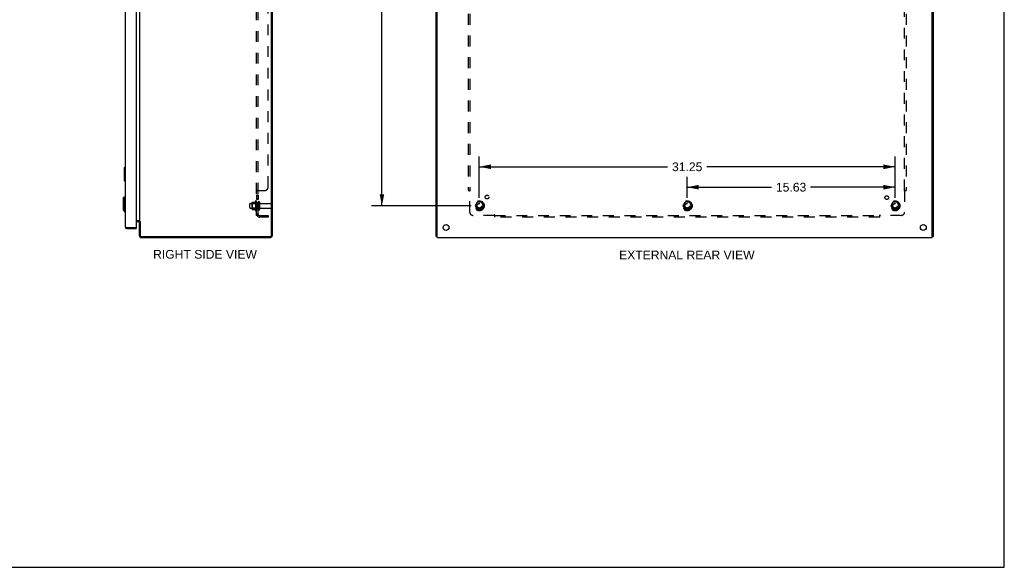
# Model space of a CAD drawing. Header units: inches. Extents: x 0 to 148, y 0 to 96.
# Tile 9 of 10: x 74 to 148, y 0 to 41. Entities that reach past the tile are written whole.
import ezdxf

# ---------------------------------------------------------------- set-up
doc = ezdxf.new("R2010")
doc.units = ezdxf.units.IN
doc.header["$LTSCALE"] = 8.141105
doc.header["$MEASUREMENT"] = 0
doc.linetypes.add('HIDDEN', pattern=[0.2, 0.1, -0.1])
doc.layers.get('0').update_dxf_attribs({"linetype": 'CONTINUOUS'})
for name, color, linetype in [('02___PRT_ALL_AXES', 7, 'CONTINUOUS'), ('BENT-SUB-8STUDS', 7, 'CONTINUOUS'), ('DEFAULT_2', 8, 'HIDDEN'), ('DIMENSIONS', 7, 'CONTINUOUS')]:
    doc.layers.add(name, color=color, linetype=linetype)
doc.styles.get("Standard").update_dxf_attribs({"font": 'arial.ttf'})
doc.dimstyles.new('DIMSTYLE_1', dxfattribs={"dimtxt": 0.65303, "dimasz": 0.870706, "dimexe": 0.09, "dimexo": 0.07, "dimgap": 0.0375, "dimtad": 0, "dimtih": 1, "dimtoh": 1, "dimzin": 4, "dimdsep": 46, "dimtxsty": 'Standard', "dimblk": '_FILLED', "dimblk1": '_FILLED', "dimblk2": '_FILLED', "dimcen": 0.09, "dimazin": 1, "dimtfac": 1, "dimtofl": 0, "dimtmove": 0, "dimatfit": 3, "dimldrblk": '_FILLED', "dimfxl": 0, "dimtolj": 1, "dimtzin": 4, "dimarcsym": 0})

# ---------------------------------------------------------------- blocks, each defined once
blk = doc.blocks.new('_FILLED')
at = {"color": 0, "linetype": 'ByBlock'}
blk.add_solid([(0, 0), (-1, 0.2), (-1, -0.2)], dxfattribs=at)
blk = doc.blocks.new('*D16')
at = {"layer": 'BENT-SUB-8STUDS', "color": 2, "linetype": 'Continuous'}
for p, q in [((107.948, 70.392), (100.454, 70.392)), ((101.237, 70.392), (101.237, 48.033)), ((101.237, 27.142), (101.237, 46.727)), ((107.948, 27.142), (100.454, 27.142))]:
    blk.add_line(p, q, dxfattribs=at)
at = {"layer": 'BENT-SUB-8STUDS', "color": 2, "linetype": 'Continuous', "xscale": 0.8707063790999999, "yscale": 0.8707063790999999, "zscale": 0.8707063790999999}
for p, rotation in [((101.237, 70.392), 90), ((101.237, 27.142), 270)]:
    blk.add_blockref('_FILLED', p, dxfattribs=dict(at, rotation=rotation))
at = {"layer": 'BENT-SUB-8STUDS', "color": 2, "linetype": 'Continuous', "insert": (101.237, 47.707), "char_height": 0.653, "width": 2.28196, "attachment_point": 2, "line_spacing_factor": 0.9}
blk.add_mtext('43.25', dxfattribs=at)
blk = doc.blocks.new('*D18')
at = {"layer": 'BENT-SUB-8STUDS', "color": 2, "linetype": 'Continuous'}
for p, q in [((108.558, 27.752), (108.558, 30.857)), ((139.808, 27.752), (139.808, 30.857)), ((108.558, 30.073), (122.715, 30.073)), ((139.808, 30.073), (125.65, 30.073))]:
    blk.add_line(p, q, dxfattribs=at)
at = {"layer": 'BENT-SUB-8STUDS', "color": 2, "linetype": 'Continuous', "xscale": 0.8707063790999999, "yscale": 0.8707063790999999, "zscale": 0.8707063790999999, "rotation": 180}
blk.add_blockref('_FILLED', (108.558, 30.073), dxfattribs=at)
at = {"layer": 'BENT-SUB-8STUDS', "color": 2, "linetype": 'Continuous', "xscale": 0.8707063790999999, "yscale": 0.8707063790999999, "zscale": 0.8707063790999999}
blk.add_blockref('_FILLED', (139.808, 30.073), dxfattribs=at)
at = {"layer": 'BENT-SUB-8STUDS', "color": 2, "linetype": 'Continuous', "insert": (124.183, 30.399), "char_height": 0.653, "width": 2.28196, "attachment_point": 2, "line_spacing_factor": 0.9}
blk.add_mtext('31.25', dxfattribs=at)
blk = doc.blocks.new('*D19')
at = {"layer": 'BENT-SUB-8STUDS', "color": 2, "linetype": 'Continuous'}
for p, q in [((124.183, 27.752), (124.183, 29.324)), ((139.808, 27.752), (139.808, 29.324)), ((124.183, 28.541), (130.528, 28.541)), ((139.808, 28.541), (133.463, 28.541))]:
    blk.add_line(p, q, dxfattribs=at)
at = {"layer": 'BENT-SUB-8STUDS', "color": 2, "linetype": 'Continuous', "xscale": 0.8707063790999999, "yscale": 0.8707063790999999, "zscale": 0.8707063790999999, "rotation": 180}
blk.add_blockref('_FILLED', (124.183, 28.541), dxfattribs=at)
at = {"layer": 'BENT-SUB-8STUDS', "color": 2, "linetype": 'Continuous', "xscale": 0.8707063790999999, "yscale": 0.8707063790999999, "zscale": 0.8707063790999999}
blk.add_blockref('_FILLED', (139.808, 28.541), dxfattribs=at)
at = {"layer": 'BENT-SUB-8STUDS', "color": 2, "linetype": 'Continuous', "insert": (131.995, 28.867), "char_height": 0.653, "width": 2.28196, "attachment_point": 2, "line_spacing_factor": 0.9}
blk.add_mtext('15.63', dxfattribs=at)

msp = doc.modelspace()

# ---------------------------------------------------------------- linework, layer by layer
at = {"color": 7, "linetype": 'Continuous'}
for p, q in [((148.02, 0), (148.02, 95.778)), ((81.874, 30.002), (81.874, 29.032)), ((81.889, 30.017), (81.934, 30.017)), ((81.921, 29.917), (81.921, 29.117)), ((81.889, 29.017), (81.934, 29.017)), ((81.777, 27.704), (81.895, 27.822)), ((81.777, 27.704), (81.777, 26.838)), ((81.895, 27.822), (81.934, 27.822)), ((81.895, 27.822), (81.895, 26.72)), ((81.777, 26.838), (81.895, 26.72)), ((81.895, 26.72), (81.934, 26.72)), ((82.965, 26.017), (82.759, 26.017)), ((83.07, 25.942), (83.007, 25.942)), ((83.056, 25.959), (83.03, 25.942)), ((82.051, 25.442), (82.051, 25.517)), ((82.744, 25.517), (82.759, 25.517)), ((82.759, 25.517), (82.759, 25.442)), ((105.383, 24.83), (105.308, 24.83)), ((142.608, 24.83), (142.683, 24.83)), ((0, 0), (148.02, 0))]:
    msp.add_line(p, q, dxfattribs=at)
at = {"color": 3, "linetype": 'Continuous'}
for p, q in [((92.944, 24.91), (92.944, 72.624)), ((93.007, 24.903), (93.007, 72.631)), ((105.308, 24.83), (105.308, 72.704)), ((105.383, 24.767), (105.383, 72.767)), ((142.608, 24.767), (142.608, 72.767)), ((142.683, 72.704), (142.683, 24.83)), ((81.934, 71.975), (81.934, 25.559)), ((82.759, 72.002), (82.759, 25.532)), ((83.007, 71.565), (83.007, 25.969)), ((82.759, 26.019), (83, 26.019)), ((82.965, 25.942), (82.759, 25.942)), ((83.007, 25.969), (83.045, 25.969)), ((83.007, 24.884), (83.007, 25.942)), ((83.055, 25.96), (83.056, 25.959)), ((83.056, 25.959), (83.058, 25.957)), ((83.062, 25.952), (83.064, 25.95)), ((83.064, 25.95), (83.066, 25.949)), ((83.066, 25.949), (83.067, 25.947)), ((83.067, 25.947), (83.069, 25.946)), ((83.069, 25.946), (83.07, 25.944)), ((83.07, 25.944), (83.07, 24.91)), ((81.997, 25.53), (82.003, 25.529)), ((82.003, 25.529), (82.009, 25.527)), ((82.009, 25.527), (82.016, 25.526)), ((82.016, 25.526), (82.025, 25.523)), ((82.025, 25.523), (82.051, 25.517)), ((82.051, 25.517), (82.744, 25.517)), ((82.051, 25.442), (82.759, 25.442)), ((83.124, 24.767), (92.871, 24.767)), ((83.15, 24.83), (92.864, 24.83)), ((105.383, 24.767), (142.608, 24.767))]:
    msp.add_line(p, q, dxfattribs=at)
at = {"color": 7, "linetype": 'Continuous'}
for points in [[(81.919, 29.954), (81.92, 29.948), (81.92, 29.942), (81.92, 29.936), (81.921, 29.93), (81.921, 29.924), (81.921, 29.917)], [(81.921, 29.117), (81.921, 29.111), (81.921, 29.105), (81.92, 29.099), (81.92, 29.093), (81.92, 29.087), (81.919, 29.081)]]:
    msp.add_lwpolyline(points, dxfattribs=at)
at = {"color": 3, "linetype": 'Continuous'}
for points in [[(83, 26.019), (83, 26.019), (83, 26.018), (83, 26.018), (83, 26.017), (83, 26.017), (83, 26.016), (83, 26.016), (83, 26.015), (83, 26.015), (83, 26.014), (83, 26.014), (83, 26.013), (83, 26.012)], [(83, 26.012), (83.001, 26.012), (83.001, 26.011), (83.001, 26.01), (83.002, 26.01), (83.002, 26.009), (83.002, 26.008), (83.003, 26.008), (83.003, 26.007), (83.004, 26.006), (83.004, 26.005), (83.004, 26.004), (83.005, 26.004), (83.005, 26.003), (83.006, 26.002), (83.006, 26.001), (83.006, 26.001), (83.007, 26), (83.007, 25.999), (83.007, 25.999), (83.007, 25.998), (83.007, 25.997), (83.007, 25.997), (83.007, 25.996)], [(83, 25.923), (83, 25.924), (83, 25.925), (83, 25.925), (83, 25.926), (83, 25.927), (83.001, 25.929), (83.002, 25.93), (83.002, 25.931)], [(83.002, 25.931), (83.004, 25.934), (83.005, 25.936), (83.006, 25.937), (83.006, 25.938), (83.007, 25.94), (83.007, 25.941), (83.007, 25.942)], [(83.045, 25.969), (83.046, 25.969), (83.047, 25.968), (83.047, 25.967), (83.048, 25.967), (83.049, 25.966), (83.05, 25.965), (83.05, 25.965), (83.051, 25.964), (83.052, 25.963), (83.053, 25.962), (83.053, 25.962), (83.054, 25.961), (83.055, 25.96)], [(83.058, 25.957), (83.06, 25.955), (83.062, 25.952)], [(81.934, 25.559), (81.934, 25.559), (81.934, 25.558), (81.934, 25.557), (81.935, 25.556), (81.935, 25.556), (81.936, 25.555), (81.936, 25.554), (81.937, 25.553), (81.938, 25.553), (81.939, 25.552), (81.94, 25.551), (81.941, 25.55), (81.942, 25.55), (81.943, 25.549), (81.944, 25.548), (81.946, 25.547), (81.947, 25.547), (81.949, 25.546), (81.95, 25.545), (81.952, 25.544), (81.954, 25.544), (81.956, 25.543), (81.958, 25.542), (81.96, 25.541), (81.962, 25.541), (81.964, 25.54), (81.966, 25.539), (81.968, 25.538), (81.971, 25.538), (81.973, 25.537), (81.976, 25.536), (81.978, 25.535), (81.981, 25.535), (81.983, 25.534), (81.986, 25.533), (81.989, 25.532), (81.992, 25.532), (81.997, 25.53)]]:
    msp.add_lwpolyline(points, dxfattribs=at)
at = {"color": 7, "linetype": 'Continuous'}
for centre, radius, start, end in [((81.889, 30.002), 0.015, 90, 180), ((81.919, 30.002), 0.015, 0, 90), ((81.889, 29.032), 0.015, 180, 270), ((81.919, 29.032), 0.015, 270, 360), ((82.965, 25.9), 0.117, 72.30195, 90), ((82.051, 25.559), 0.042, 244.1567, 270)]:
    msp.add_arc(centre, radius, start, end, dxfattribs=at)
at = {"color": 3, "linetype": 'Continuous'}
for centre, radius, start, end in [((82.965, 25.9), 0.042, 0, 90), ((82.051, 25.559), 0.117, 180, 270), ((82.744, 25.532), 0.015, 270, 360), ((83.124, 24.884), 0.117, 180, 270), ((83.15, 24.91), 0.08, 180, 270), ((92.864, 24.91), 0.08, 270, 360), ((92.871, 24.903), 0.136, 270, 360)]:
    msp.add_arc(centre, radius, start, end, dxfattribs=at)
at = {"layer": '02___PRT_ALL_AXES', "color": 8, "linetype": 'HIDDEN'}
for p, q in [((91.737, 27.498), (91.737, 26.787)), ((91.932, 27.938), (91.807, 27.938)), ((91.807, 27.938), (91.807, 27.621)), ((91.932, 27.902), (91.807, 27.902)), ((91.932, 27.657), (91.807, 27.657)), ((91.932, 27.621), (91.807, 27.621)), ((91.807, 27.392), (91.807, 27.477)), ((91.932, 27.392), (91.807, 27.392)), ((91.807, 27.392), (91.807, 26.892)), ((91.932, 27.938), (91.932, 27.621)), ((91.932, 27.392), (91.932, 26.892)), ((91.337, 27.325), (91.932, 27.325)), ((91.337, 26.959), (91.932, 26.959)), ((91.932, 26.892), (91.807, 26.892)), ((91.807, 26.808), (91.807, 26.892)), ((92.101, 27.308), (92.902, 27.308)), ((92.101, 26.976), (92.902, 26.976))]:
    msp.add_line(p, q, dxfattribs=at)
for centre, radius in [((108.558, 27.142), 0.372), ((108.558, 27.142), 0.356), ((108.558, 27.142), 0.25), ((109.138, 27.798), 0.141), ((124.183, 27.142), 0.372), ((124.183, 27.142), 0.356), ((124.183, 27.142), 0.25), ((139.189, 27.761), 0.141), ((139.808, 27.142), 0.372), ((139.808, 27.142), 0.356), ((139.808, 27.142), 0.25), ((108.558, 27.142), 0.183), ((124.183, 27.142), 0.183), ((139.808, 27.142), 0.183)]:
    msp.add_circle(centre, radius, dxfattribs=at)
at = {"layer": '02___PRT_ALL_AXES', "color": 3, "linetype": 'Continuous'}
for centre in [(106.058, 25.517), (141.933, 25.517)]:
    msp.add_circle(centre, 0.219, dxfattribs=at)
at = {"layer": '02___PRT_ALL_AXES', "color": 8, "linetype": 'HIDDEN'}
for centre, radius, start, end in [((92.337, 27.142), 0.698, 149.33687, 156.03207), ((91.769, 27.477), 0.0384, 0, 145.55034), ((92.337, 27.142), 0.698, 203.96793, 210.66313), ((91.769, 26.808), 0.0384, 214.44966, 360)]:
    msp.add_arc(centre, radius, start, end, dxfattribs=at)
at = {"layer": 'DEFAULT_2', "color": 8, "linetype": 'HIDDEN'}
for p, q in [((91.807, 26.424), (91.807, 71.111)), ((91.932, 26.424), (91.932, 71.111)), ((92.682, 28.549), (92.682, 68.986)), ((107.714, 69.236), (107.714, 28.299)), ((107.839, 69.236), (107.839, 28.299)), ((140.527, 28.299), (140.527, 69.236)), ((140.652, 69.236), (140.652, 28.299)), ((91.932, 28.263), (91.807, 28.263)), ((91.833, 28.285), (91.829, 28.283)), ((91.841, 28.288), (91.833, 28.284)), ((91.844, 28.289), (91.839, 28.287)), ((91.861, 28.299), (92.432, 28.299)), ((91.933, 28.267), (91.932, 28.266)), ((91.932, 28.265), (91.932, 28.263)), ((91.936, 28.271), (91.935, 28.27)), ((91.94, 28.274), (91.938, 28.273)), ((91.954, 28.285), (91.953, 28.284)), ((91.958, 28.291), (91.957, 28.29)), ((91.958, 28.294), (91.958, 28.293)), ((107.714, 28.299), (107.88, 28.299)), ((107.82, 28.282), (107.827, 28.275)), ((107.839, 26.674), (107.839, 28.263)), ((107.859, 28.277), (107.853, 28.273)), ((140.486, 28.299), (140.652, 28.299)), ((140.527, 28.263), (140.527, 26.674)), ((91.471, 27.398), (91.471, 26.887)), ((91.482, 27.42), (91.709, 27.42)), ((92.038, 27.407), (92.038, 26.878)), ((108.395, 27.415), (108.24, 27.147)), ((108.712, 27.42), (108.403, 27.42)), ((108.875, 27.147), (108.721, 27.415)), ((124.02, 27.415), (123.865, 27.147)), ((124.337, 27.42), (124.028, 27.42)), ((124.5, 27.147), (124.346, 27.415)), ((139.645, 27.415), (139.49, 27.147)), ((139.962, 27.42), (139.653, 27.42)), ((140.125, 27.147), (139.971, 27.415)), ((91.307, 26.989), (91.307, 27.295)), ((91.491, 27.326), (91.471, 27.346)), ((91.491, 26.959), (91.471, 26.939)), ((91.482, 26.865), (91.709, 26.865)), ((91.787, 27.326), (91.491, 27.326)), ((91.491, 27.326), (91.491, 26.959)), ((91.787, 26.959), (91.491, 26.959)), ((91.787, 27.326), (91.807, 27.346)), ((91.787, 27.326), (91.787, 26.959)), ((91.787, 26.959), (91.807, 26.939)), ((92.932, 27.006), (92.932, 27.278)), ((108.24, 27.137), (108.395, 26.87)), ((108.712, 26.865), (108.403, 26.865)), ((108.721, 26.87), (108.875, 27.137)), ((123.865, 27.137), (124.02, 26.87)), ((124.337, 26.865), (124.028, 26.865)), ((124.346, 26.87), (124.5, 27.137)), ((139.49, 27.137), (139.645, 26.87)), ((139.962, 26.865), (139.653, 26.865)), ((139.971, 26.87), (140.125, 27.137)), ((91.932, 26.424), (91.807, 26.424)), ((91.861, 26.385), (91.958, 26.465)), ((92.044, 26.424), (92.682, 26.424)), ((92.682, 26.299), (92.044, 26.299)), ((92.682, 26.424), (92.682, 26.299)), ((109.679, 26.424), (108.089, 26.424)), ((109.714, 26.299), (109.714, 26.465)), ((109.714, 26.424), (138.652, 26.424)), ((138.652, 26.299), (109.714, 26.299)), ((138.652, 26.299), (138.652, 26.465)), ((138.669, 26.405), (138.673, 26.409)), ((138.673, 26.409), (138.676, 26.413)), ((138.674, 26.443), (138.678, 26.437)), ((140.277, 26.424), (138.687, 26.424))]:
    msp.add_line(p, q, dxfattribs=at)
for points in [[(91.83, 28.283), (91.826, 28.282), (91.823, 28.28), (91.82, 28.279), (91.817, 28.277), (91.815, 28.275), (91.812, 28.273), (91.81, 28.271), (91.809, 28.27), (91.808, 28.268), (91.807, 28.266), (91.807, 28.265), (91.807, 28.263)], [(91.823, 28.28), (91.821, 28.279), (91.818, 28.277), (91.815, 28.276), (91.813, 28.274), (91.811, 28.272), (91.81, 28.271), (91.809, 28.269), (91.808, 28.267), (91.807, 28.266), (91.807, 28.265), (91.807, 28.263)], [(91.859, 28.297), (91.857, 28.296), (91.855, 28.294), (91.852, 28.293), (91.849, 28.292), (91.846, 28.29), (91.843, 28.289)], [(91.861, 28.299), (91.859, 28.297), (91.857, 28.296), (91.854, 28.294), (91.851, 28.292), (91.848, 28.291), (91.844, 28.289)], [(91.958, 28.299), (91.958, 28.297), (91.958, 28.295), (91.958, 28.294), (91.958, 28.293), (91.958, 28.291), (91.957, 28.29), (91.956, 28.288), (91.955, 28.287), (91.954, 28.285), (91.953, 28.284), (91.952, 28.283), (91.95, 28.282), (91.948, 28.28), (91.947, 28.279), (91.945, 28.278), (91.943, 28.277), (91.941, 28.275), (91.94, 28.274), (91.938, 28.273), (91.936, 28.271), (91.935, 28.27), (91.934, 28.269), (91.933, 28.267), (91.932, 28.266), (91.932, 28.265), (91.932, 28.263)], [(91.952, 28.283), (91.95, 28.282), (91.948, 28.28)], [(91.958, 28.299), (91.958, 28.297), (91.958, 28.295)], [(107.801, 28.299), (107.803, 28.297), (107.805, 28.296), (107.807, 28.294), (107.809, 28.292), (107.811, 28.291), (107.812, 28.289), (107.814, 28.288), (107.816, 28.286), (107.817, 28.285), (107.819, 28.283), (107.82, 28.282)], [(107.827, 28.275), (107.829, 28.273), (107.831, 28.271), (107.833, 28.27), (107.834, 28.268), (107.836, 28.266), (107.838, 28.265), (107.839, 28.263)], [(107.853, 28.273), (107.85, 28.271), (107.848, 28.27), (107.846, 28.269), (107.844, 28.267), (107.842, 28.266), (107.841, 28.265), (107.839, 28.263)], [(107.88, 28.299), (107.879, 28.297), (107.879, 28.295), (107.878, 28.294), (107.877, 28.293), (107.876, 28.291), (107.875, 28.29), (107.874, 28.288), (107.873, 28.287), (107.871, 28.285), (107.87, 28.284), (107.868, 28.283), (107.867, 28.282), (107.865, 28.28), (107.863, 28.279), (107.861, 28.278), (107.859, 28.277)], [(140.486, 28.299), (140.486, 28.297), (140.487, 28.295), (140.488, 28.294), (140.489, 28.293), (140.49, 28.291), (140.491, 28.29), (140.492, 28.288), (140.493, 28.287), (140.495, 28.285), (140.496, 28.284), (140.498, 28.283), (140.499, 28.282), (140.501, 28.28), (140.503, 28.279), (140.505, 28.278), (140.507, 28.277), (140.513, 28.273)], [(140.513, 28.273), (140.516, 28.271), (140.518, 28.27), (140.52, 28.269), (140.522, 28.267), (140.524, 28.266), (140.525, 28.265), (140.527, 28.263)], [(140.544, 28.28), (140.539, 28.276), (140.538, 28.274), (140.536, 28.272), (140.534, 28.271), (140.533, 28.269), (140.531, 28.267), (140.529, 28.266), (140.528, 28.265), (140.527, 28.263)], [(140.565, 28.299), (140.563, 28.297), (140.561, 28.296), (140.559, 28.294), (140.558, 28.293), (140.556, 28.292), (140.554, 28.29), (140.553, 28.289), (140.551, 28.287), (140.55, 28.286), (140.548, 28.284), (140.547, 28.283), (140.545, 28.282), (140.544, 28.28)], [(91.836, 26.401), (91.829, 26.404), (91.826, 26.405), (91.823, 26.406), (91.821, 26.408), (91.818, 26.409), (91.815, 26.411), (91.813, 26.413), (91.811, 26.414), (91.81, 26.416), (91.809, 26.418), (91.808, 26.419), (91.807, 26.421), (91.807, 26.422), (91.807, 26.424)], [(91.861, 26.385), (91.859, 26.387), (91.857, 26.389), (91.855, 26.391), (91.852, 26.393), (91.849, 26.394), (91.846, 26.396), (91.843, 26.398), (91.839, 26.399), (91.836, 26.401)], [(91.873, 26.424), (91.872, 26.424), (91.872, 26.424), (91.872, 26.424), (91.872, 26.424), (91.873, 26.424), (91.873, 26.424), (91.873, 26.424), (91.874, 26.424), (91.874, 26.424), (91.874, 26.424), (91.875, 26.424), (91.875, 26.424)], [(91.936, 26.447), (91.936, 26.447), (91.936, 26.447), (91.936, 26.447), (91.936, 26.446), (91.935, 26.446), (91.935, 26.446), (91.935, 26.446), (91.934, 26.445), (91.934, 26.445), (91.933, 26.445), (91.933, 26.445), (91.932, 26.444), (91.931, 26.444), (91.931, 26.444), (91.93, 26.443), (91.93, 26.443), (91.929, 26.443), (91.928, 26.442), (91.928, 26.442), (91.927, 26.441), (91.926, 26.441), (91.925, 26.441), (91.925, 26.44), (91.924, 26.44), (91.923, 26.44), (91.922, 26.439), (91.922, 26.439), (91.921, 26.439), (91.92, 26.438), (91.919, 26.438), (91.918, 26.437), (91.918, 26.437), (91.917, 26.437), (91.916, 26.436), (91.915, 26.436), (91.914, 26.436), (91.913, 26.435), (91.913, 26.435), (91.912, 26.435), (91.911, 26.434), (91.91, 26.434), (91.909, 26.434), (91.908, 26.433), (91.907, 26.433), (91.906, 26.432), (91.905, 26.432), (91.904, 26.432), (91.903, 26.431), (91.902, 26.431), (91.901, 26.431), (91.9, 26.43), (91.899, 26.43), (91.898, 26.43), (91.897, 26.429), (91.896, 26.429), (91.895, 26.429), (91.894, 26.428), (91.893, 26.428), (91.892, 26.428), (91.891, 26.428), (91.89, 26.427), (91.889, 26.427), (91.888, 26.427), (91.887, 26.426), (91.886, 26.426), (91.885, 26.426), (91.884, 26.426), (91.883, 26.426), (91.882, 26.425), (91.881, 26.425), (91.88, 26.425), (91.879, 26.425), (91.878, 26.425), (91.877, 26.424), (91.876, 26.424), (91.876, 26.424), (91.875, 26.424), (91.874, 26.424), (91.873, 26.424), (91.873, 26.424), (91.873, 26.424), (91.873, 26.424)], [(91.95, 26.451), (91.947, 26.447), (91.945, 26.446), (91.943, 26.443), (91.941, 26.441), (91.94, 26.439), (91.938, 26.437), (91.936, 26.435), (91.935, 26.433), (91.934, 26.431), (91.933, 26.429), (91.932, 26.427), (91.932, 26.425), (91.932, 26.424)], [(91.932, 26.444), (91.933, 26.444), (91.933, 26.444), (91.933, 26.445), (91.934, 26.445), (91.934, 26.445), (91.935, 26.446), (91.935, 26.446), (91.935, 26.446), (91.936, 26.446), (91.936, 26.447), (91.936, 26.447), (91.936, 26.447), (91.936, 26.447)], [(91.958, 26.465), (91.958, 26.464), (91.958, 26.463), (91.958, 26.463), (91.958, 26.462), (91.958, 26.461), (91.957, 26.46), (91.956, 26.459), (91.955, 26.457), (91.954, 26.456), (91.953, 26.454), (91.952, 26.453), (91.95, 26.451)], [(109.688, 26.437), (109.687, 26.435), (109.685, 26.433), (109.684, 26.431), (109.683, 26.429), (109.681, 26.427), (109.68, 26.425), (109.679, 26.424)], [(109.696, 26.406), (109.691, 26.411), (109.689, 26.413), (109.688, 26.414), (109.686, 26.416), (109.684, 26.418), (109.683, 26.419), (109.681, 26.421), (109.68, 26.422), (109.679, 26.424)], [(109.714, 26.465), (109.713, 26.464), (109.711, 26.463), (109.709, 26.463), (109.708, 26.462), (109.707, 26.461), (109.705, 26.46), (109.704, 26.459), (109.702, 26.457), (109.701, 26.456), (109.7, 26.454), (109.698, 26.453), (109.697, 26.451), (109.696, 26.449), (109.695, 26.447), (109.693, 26.446), (109.692, 26.443), (109.688, 26.437)], [(109.714, 26.385), (109.713, 26.387), (109.711, 26.389), (109.71, 26.391), (109.708, 26.393), (109.707, 26.394), (109.706, 26.396), (109.704, 26.398), (109.703, 26.399), (109.701, 26.401), (109.7, 26.402), (109.699, 26.404), (109.697, 26.405), (109.696, 26.406)], [(138.652, 26.465), (138.653, 26.464), (138.655, 26.463), (138.656, 26.463), (138.658, 26.462), (138.659, 26.461), (138.661, 26.46), (138.662, 26.459), (138.664, 26.457), (138.665, 26.456), (138.666, 26.454), (138.668, 26.453), (138.669, 26.451), (138.67, 26.449), (138.671, 26.447), (138.673, 26.446), (138.674, 26.443)], [(138.652, 26.385), (138.653, 26.387), (138.655, 26.389), (138.656, 26.391), (138.657, 26.393), (138.659, 26.394), (138.66, 26.396), (138.662, 26.398), (138.663, 26.399), (138.665, 26.401), (138.666, 26.402), (138.667, 26.404), (138.669, 26.405)], [(138.676, 26.413), (138.678, 26.414), (138.68, 26.416), (138.681, 26.418), (138.683, 26.419), (138.685, 26.421), (138.686, 26.422), (138.687, 26.424)], [(138.678, 26.437), (138.679, 26.435), (138.68, 26.433), (138.682, 26.431), (138.683, 26.429), (138.684, 26.427), (138.686, 26.425), (138.687, 26.424)]]:
    msp.add_lwpolyline(points, dxfattribs=at)
for centre, radius in [((108.558, 27.142), 0.318), ((124.183, 27.142), 0.318), ((139.808, 27.142), 0.318), ((108.558, 27.142), 0.204), ((108.558, 27.142), 0.183), ((108.558, 27.142), 0.183), ((108.558, 27.142), 0.166), ((124.183, 27.142), 0.204), ((124.183, 27.142), 0.183), ((124.183, 27.142), 0.183), ((124.183, 27.142), 0.166), ((139.808, 27.142), 0.204), ((139.808, 27.142), 0.183), ((139.808, 27.142), 0.183), ((139.808, 27.142), 0.166)]:
    msp.add_circle(centre, radius, dxfattribs=at)
for centre, radius, start, end in [((92.432, 28.549), 0.25, 270, 360), ((91.612, 27.398), 0.141, 174.79195, 180), ((91.482, 27.41), 0.01, 90, 174.80617), ((91.691, 27.43), 0.01, 270, 336.03207), ((91.985, 27.407), 0.053, 0, 180), ((108.403, 27.41), 0.01, 90.01235, 149.98915), ((108.712, 27.41), 0.01, 30.01204, 89.98872), ((124.028, 27.41), 0.01, 90.01235, 149.98915), ((124.337, 27.41), 0.01, 30.01204, 89.98872), ((139.653, 27.41), 0.01, 90.01235, 149.98915), ((139.962, 27.41), 0.01, 30.01204, 89.98872), ((91.337, 27.295), 0.03, 90, 180.00001), ((91.337, 26.989), 0.03, 179.99999, 270), ((91.612, 26.887), 0.141, 180, 185.20805), ((91.482, 26.875), 0.01, 185.19383, 270), ((91.691, 26.855), 0.01, 23.96793, 90), ((91.985, 26.878), 0.053, 180, 360), ((92.101, 27.371), 0.0625, 180, 270), ((92.101, 26.914), 0.0625, 90, 180), ((92.902, 27.278), 0.03, 360, 90), ((92.902, 27.006), 0.03, 270, 0), ((108.089, 26.674), 0.25, 180, 270), ((108.249, 27.142), 0.01, 150.01268, 209.98829), ((108.403, 26.875), 0.01, 210.01204, 269.98872), ((108.712, 26.875), 0.01, 270.01235, 329.98915), ((108.867, 27.142), 0.01, 330.01268, 29.98829), ((123.874, 27.142), 0.01, 150.01268, 209.98829), ((124.028, 26.875), 0.01, 210.01204, 269.98872), ((124.337, 26.875), 0.01, 270.01235, 329.98915), ((124.492, 27.142), 0.01, 330.01268, 29.98829), ((139.499, 27.142), 0.01, 150.01268, 209.98829), ((139.653, 26.875), 0.01, 210.01204, 269.98872), ((139.962, 26.875), 0.01, 270.01235, 329.98915), ((140.117, 27.142), 0.01, 330.01268, 29.98829), ((140.277, 26.674), 0.25, 270, 360), ((92.044, 26.536), 0.237, 180, 270), ((92.044, 26.536), 0.112, 180, 270)]:
    msp.add_arc(centre, radius, start, end, dxfattribs=at)

# ---------------------------------------------------------------- texts
at = {"layer": 'DIMENSIONS', "color": 2, "linetype": 'Continuous', "char_height": 0.65303, "attachment_point": 2, "line_spacing_factor": 0.9}
for s, insert, width in [('RIGHT SIDE VIEW', (87.94, 23.828), 7.78781), ('EXTERNAL REAR VIEW', (124.156, 23.778), 10.16687)]:
    msp.add_mtext(s, dxfattribs=dict(at, insert=insert, width=width))

# ---------------------------------------------------------------- dimensions: what is measured, and where the dimension line sits
at = {"layer": 'BENT-SUB-8STUDS', "color": 2, "linetype": 'Continuous'}
for base, p1, p2, angle, picture, middle in [((101.237, 27.142), (108.018, 70.392), (108.018, 27.142), 270, '*D16', (101.223, 47.377)), ((124.182937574, 28.540617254), (139.807937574, 27.681932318), (124.182937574, 27.681932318), 180, '*D19', (132.023182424, 28.536977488))]:
    dim = msp.add_linear_dim(base=base, p1=p1, p2=p2, angle=angle, dimstyle='DIMSTYLE_1', dxfattribs=at)
    dim.commit()
    dim.dimension.update_dxf_attribs({"geometry": picture, "text_midpoint": middle, "dimtype": 160})
dim = msp.add_linear_dim(base=(139.808, 30.073), p1=(108.558, 27.682), p2=(139.808, 27.682), dimstyle='DIMSTYLE_1', dxfattribs=at)
dim.commit()
dim.dimension.update_dxf_attribs({"geometry": '*D18', "text_midpoint": (124.184, 30.069), "dimtype": 160})

doc.saveas('drawing.dxf')
